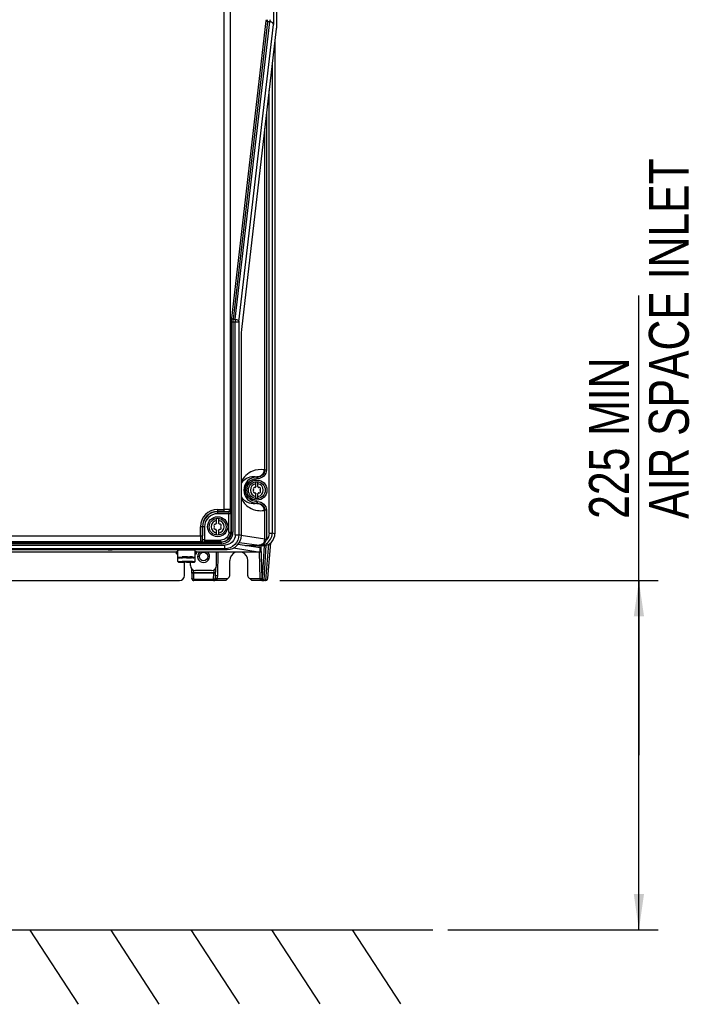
# Model space of a CAD drawing. Header units: inches. Extents: x 0 to 166, y 0 to 117.
# Tile 6 of 80: x 29 to 43, y 33 to 53. Entities that reach past the tile are written whole.
import ezdxf

# ---------------------------------------------------------------- set-up
doc = ezdxf.new("R2010")
doc.units = ezdxf.units.IN
doc.header["$LTSCALE"] = 9.105315
doc.header["$MEASUREMENT"] = 0
doc.layers.get('0').update_dxf_attribs({"linetype": 'CONTINUOUS'})
doc.styles.get("Standard").update_dxf_attribs({"font": 'txt', "width": 0.8})
doc.dimstyles.new('DIMSTYLE_1', dxfattribs={"dimtxt": 0.78125, "dimasz": 0.7, "dimexe": 0.18, "dimexo": 0.0625, "dimgap": 0.09, "dimtad": 1, "dimdec": 0, "dimzin": 4, "dimdsep": 46, "dimtxsty": 'STANDARD', "dimblk": '_FILLED', "dimblk1": '_FILLED', "dimblk2": '_FILLED', "dimcen": 0.09, "dimadec": 0, "dimazin": 0, "dimtfac": 1, "dimtdec": 0, "dimtofl": 0, "dimtmove": 0, "dimatfit": 3, "dimldrblk": '_FILLED', "dimfxl": 1, "dimtolj": 1, "dimtzin": 4, "dimarcsym": 0})

# ---------------------------------------------------------------- blocks, each defined once
blk = doc.blocks.new('_FILLED')
at = {"color": 0, "linetype": 'BYBLOCK'}
blk.add_solid([(0, 0), (-1, 0.143), (-1, -0.143)], dxfattribs=at)
blk = doc.blocks.new('*D1')
at = {"color": 7, "linetype": 'CONTINUOUS'}
for p, q in [((41.37, 38.3), (41.37, 47.303)), ((34.339, 41.719), (41.175, 41.719)), ((41.175, 41.719), (41.745, 41.719)), ((41.37, 41.719), (41.37, 38.3)), ((41.37, 34.88), (41.37, 38.3)), ((37.628, 34.88), (41.175, 34.88)), ((41.175, 34.88), (41.745, 34.88))]:
    blk.add_line(p, q, dxfattribs=at)
at = {"color": 7, "linetype": 'CONTINUOUS', "xscale": 0.7, "yscale": 0.7, "zscale": 0.7}
for p, rotation in [((41.37, 41.719), 90), ((41.37, 34.88), 270)]:
    blk.add_blockref('_FILLED', p, dxfattribs=dict(at, rotation=rotation))
at = {"color": 7, "linetype": 'CONTINUOUS', "insert": (40.394, 42.928), "char_height": 0.78125, "width": 9.375, "attachment_point": 1, "rotation": 90, "line_spacing_factor": 0.9}
blk.add_mtext('225 MIN\\PAIR SPACE INLET', dxfattribs=at)

msp = doc.modelspace()

# ---------------------------------------------------------------- linework, layer by layer
at = {"color": 7, "linetype": 'CONTINUOUS'}
for p, q in [((34.22, 71.641), (34.22, 52.703)), ((34.274, 71.66), (34.274, 52.566)), ((33.25, 43.073), (33.25, 71.513)), ((33.367, 71.395), (33.367, 43.109)), ((34.071, 52.683), (33.397, 46.859)), ((34.103, 52.661), (33.429, 46.836)), ((33.471, 46.836), (34.145, 52.661)), ((34.145, 52.661), (34.103, 52.661)), ((33.542, 46.786), (34.216, 52.611)), ((34.272, 52.524), (33.591, 46.634)), ((34.246, 52.302), (34.246, 42.638)), ((34.191, 51.824), (34.191, 42.646)), ((34.133, 42.646), (34.133, 51.317)), ((34.078, 50.85), (34.078, 43.885)), ((34.047, 43.885), (34.047, 50.579)), ((33.541, 46.778), (33.394, 46.778)), ((33.394, 42.667), (33.394, 46.778)), ((33.425, 46.778), (33.425, 42.666)), ((33.429, 46.836), (33.471, 46.836)), ((33.471, 42.618), (33.471, 46.778)), ((33.541, 46.778), (33.541, 42.618)), ((33.589, 42.603), (33.589, 46.592)), ((34.047, 43.885), (34.03, 43.888)), ((34.047, 43.885), (34.078, 43.885)), ((33.873, 43.561), (33.873, 43.655)), ((33.908, 43.716), (33.892, 43.716)), ((33.893, 43.75), (33.908, 43.747)), ((33.893, 43.75), (33.893, 43.716)), ((33.893, 43.747), (33.908, 43.747)), ((33.908, 43.716), (33.908, 43.747)), ((33.913, 43.561), (33.913, 43.655)), ((33.873, 43.327), (33.873, 43.42)), ((33.913, 43.327), (33.913, 43.42)), ((33.893, 43.266), (33.908, 43.266)), ((33.893, 43.266), (33.893, 43.232)), ((33.908, 43.234), (33.893, 43.232)), ((33.908, 43.234), (33.893, 43.234)), ((33.908, 43.234), (33.908, 43.266)), ((33.125, 43.112), (33.25, 43.112)), ((33.125, 43.112), (33.125, 43.029)), ((33.25, 43.073), (33.125, 43.073)), ((33.125, 43.068), (33.335, 43.068)), ((33.383, 43.029), (33.125, 43.029)), ((33.335, 43.068), (33.328, 43.07)), ((33.344, 42.668), (33.344, 43.029)), ((33.367, 43.109), (33.373, 43.109)), ((33.383, 43.029), (33.383, 42.667)), ((34.03, 43.094), (34.047, 43.097)), ((34.078, 43.097), (34.047, 43.097)), ((34.047, 42.53), (34.047, 43.097)), ((34.078, 43.097), (34.078, 42.53)), ((33.105, 42.845), (33.105, 42.938)), ((33.145, 42.845), (33.145, 42.938)), ((32.87, 42.774), (32.787, 42.774)), ((32.787, 42.595), (32.787, 42.774)), ((32.826, 42.774), (32.826, 42.595)), ((32.831, 42.516), (32.831, 42.774)), ((32.87, 42.774), (32.87, 42.475)), ((33.105, 42.61), (33.105, 42.704)), ((33.145, 42.61), (33.145, 42.704)), ((33.344, 42.668), (33.425, 42.666)), ((33.471, 42.618), (33.541, 42.618)), ((33.589, 42.603), (33.541, 42.618)), ((34.133, 42.646), (34.191, 42.646)), ((34.246, 42.638), (34.191, 42.646)), ((34.246, 42.638), (34.246, 42.638)), ((20.728, 42.473), (33.199, 42.473)), ((33.199, 42.442), (20.728, 42.442)), ((32.791, 42.477), (23.964, 42.477)), ((23.972, 42.595), (32.826, 42.595)), ((32.829, 42.516), (32.831, 42.516)), ((32.87, 42.514), (33.189, 42.514)), ((33.189, 42.475), (32.87, 42.475)), ((33.189, 42.475), (33.189, 42.514)), ((33.189, 42.475), (33.199, 42.473)), ((33.199, 42.442), (33.199, 42.473)), ((33.957, 42.358), (33.521, 42.424)), ((33.553, 42.468), (33.938, 42.41)), ((34.047, 42.53), (33.588, 42.599)), ((34.047, 42.53), (34.078, 42.53)), ((34.047, 42.521), (34.078, 42.519)), ((34.065, 41.73), (34.127, 42.434)), ((34.104, 41.764), (34.166, 42.461)), ((20.615, 42.329), (33.312, 42.329)), ((20.662, 42.414), (33.266, 42.414)), ((33.266, 42.343), (20.662, 42.343)), ((32.318, 42.278), (29.05, 42.278)), ((32.318, 42.243), (32.318, 42.282)), ((32.324, 42.242), (32.32, 42.242)), ((32.428, 42.322), (32.332, 42.329)), ((32.348, 42.091), (32.348, 42.311)), ((32.427, 42.311), (32.427, 42.322)), ((32.602, 42.322), (32.698, 42.329)), ((32.603, 42.311), (32.603, 42.322)), ((32.677, 42.311), (32.67, 42.312)), ((32.682, 42.091), (32.682, 42.311)), ((32.712, 42.243), (32.712, 42.282)), ((33.879, 42.278), (32.712, 42.278)), ((33.105, 42.014), (33.105, 42.278)), ((33.126, 41.817), (33.138, 42.278)), ((33.266, 42.343), (33.266, 42.414)), ((33.266, 42.343), (33.312, 42.329)), ((33.436, 42.358), (33.957, 42.279)), ((34.009, 42.402), (33.664, 42.402)), ((33.957, 42.279), (33.879, 42.278)), ((33.933, 42.402), (33.935, 42.358)), ((33.937, 42.279), (33.95, 41.758)), ((33.954, 42.41), (33.938, 42.41)), ((33.954, 42.41), (33.954, 42.411)), ((33.954, 42.41), (34.009, 42.402)), ((33.957, 42.279), (33.957, 42.358)), ((33.973, 42.402), (33.989, 41.757)), ((34.035, 42.404), (33.995, 41.767)), ((34.035, 41.73), (34.077, 42.413)), ((32.359, 42.167), (32.348, 42.179)), ((32.348, 42.179), (32.348, 42.179)), ((32.359, 42.079), (32.348, 42.091)), ((32.348, 42.091), (32.348, 42.091)), ((32.382, 42.181), (32.431, 42.181)), ((32.382, 42.093), (32.431, 42.094)), ((32.436, 42.166), (32.432, 42.167)), ((32.436, 42.079), (32.432, 42.079)), ((32.476, 41.817), (32.476, 42.077)), ((32.594, 42.014), (32.594, 42.079)), ((32.65, 42.166), (32.61, 42.165)), ((32.65, 42.078), (32.61, 42.077)), ((32.67, 42.167), (32.682, 42.179)), ((32.67, 42.079), (32.682, 42.091)), ((32.682, 42.179), (32.682, 42.179)), ((32.682, 42.091), (32.682, 42.091)), ((32.731, 42.191), (32.767, 42.191)), ((32.968, 42.191), (32.932, 42.191)), ((33.361, 41.81), (33.361, 42.113)), ((33.716, 41.81), (33.716, 42.113)), ((32.615, 41.953), (32.62, 41.757)), ((32.656, 41.879), (32.655, 41.923)), ((32.656, 41.879), (33.049, 41.879)), ((32.656, 41.879), (32.656, 41.865)), ((33.049, 41.865), (32.656, 41.865)), ((32.659, 41.744), (32.656, 41.865)), ((33.007, 41.916), (32.692, 41.916)), ((33.045, 41.744), (33.049, 41.865)), ((33.05, 41.926), (33.049, 41.879)), ((33.049, 41.865), (33.049, 41.879)), ((33.086, 41.809), (33.09, 41.962)), ((21.55, 41.719), (32.377, 41.719)), ((32.659, 41.744), (33.045, 41.744)), ((32.659, 41.744), (32.659, 41.719)), ((33.283, 41.719), (32.659, 41.719)), ((33.045, 41.719), (33.045, 41.744)), ((33.079, 41.73), (33.079, 41.728)), ((33.083, 41.753), (33.083, 41.763)), ((33.085, 41.753), (33.083, 41.753)), ((33.101, 41.73), (33.108, 41.734)), ((33.119, 41.817), (33.126, 41.817)), ((33.121, 41.758), (33.322, 41.758)), ((33.121, 41.757), (33.121, 41.758)), ((33.121, 41.756), (33.121, 41.757)), ((33.353, 41.789), (33.283, 41.719)), ((33.794, 41.719), (33.724, 41.789)), ((33.755, 41.758), (33.95, 41.758)), ((34.063, 41.719), (33.794, 41.719)), ((33.989, 41.757), (33.994, 41.757)), ((34.035, 41.73), (34.065, 41.73)), ((34.104, 41.762), (34.104, 41.764)), ((16.289, 34.878), (37.336, 34.878)), ((29.451, 34.871), (30.394, 33.422)), ((31.034, 34.876), (31.977, 33.427)), ((32.603, 34.88), (33.546, 33.431)), ((34.18, 34.882), (35.124, 33.433)), ((35.757, 34.88), (36.701, 33.431))]:
    msp.add_line(p, q, dxfattribs=at)
for points in [[(33.541, 46.778), (33.541, 46.779), (33.541, 46.78), (33.541, 46.781), (33.541, 46.782), (33.541, 46.783), (33.541, 46.784), (33.541, 46.785), (33.542, 46.785), (33.542, 46.786)], [(34.047, 42.529), (34.047, 42.528), (34.047, 42.527), (34.047, 42.526), (34.047, 42.525), (34.047, 42.524), (34.047, 42.523), (34.047, 42.522), (34.047, 42.521)], [(34.078, 42.519), (34.078, 42.52), (34.078, 42.521), (34.078, 42.522), (34.078, 42.524), (34.078, 42.525), (34.078, 42.526), (34.078, 42.527), (34.078, 42.528)], [(33.951, 42.411), (33.951, 42.411), (33.952, 42.411)], [(33.952, 42.411), (33.952, 42.411), (33.953, 42.411), (33.953, 42.411), (33.954, 42.411), (33.954, 42.411), (33.954, 42.411)], [(33.083, 41.753), (33.083, 41.752), (33.083, 41.751), (33.082, 41.75), (33.082, 41.749), (33.082, 41.748), (33.082, 41.747), (33.082, 41.746), (33.081, 41.746), (33.081, 41.745)], [(33.12, 41.753), (33.12, 41.753), (33.12, 41.754), (33.12, 41.755), (33.121, 41.755), (33.121, 41.756)]]:
    msp.add_lwpolyline(points, dxfattribs=at)
for centre, radius in [((33.893, 43.491), 0.197), ((33.893, 43.491), 0.165), ((33.125, 42.774), 0.197), ((33.125, 42.774), 0.165), ((32.85, 42.191), 0.0827)]:
    msp.add_circle(centre, radius, dxfattribs=at)
for centre, radius, start, end in [((33.893, 43.491), 0.256, 90, 270), ((33.893, 43.491), 0.126, 98.9893, 261.0107), ((33.893, 43.491), 0.126, 278.9893, 81.0107), ((33.849, 43.516), 0.0278, 79.8771, 220.1223), ((33.849, 43.465), 0.0278, 139.8771, 280.1223), ((33.818, 43.491), 0.0118, 319.8771, 40.1243), ((33.856, 43.555), 0.0118, 259.8771, 340.1229), ((33.856, 43.426), 0.0118, 19.8771, 100.1243), ((33.893, 43.542), 0.0278, 135.1823, 160.1229), ((33.893, 43.44), 0.0278, 199.8771, 224.8177), ((33.893, 43.542), 0.0278, 19.8771, 44.8177), ((33.893, 43.44), 0.0278, 315.1823, 340.1229), ((33.93, 43.555), 0.0118, 199.8771, 280.1243), ((33.93, 43.426), 0.0118, 79.8771, 160.1229), ((33.937, 43.516), 0.0278, 319.8771, 100.1223), ((33.937, 43.465), 0.0278, 259.8771, 40.1223), ((33.967, 43.491), 0.0118, 139.8771, 220.1243), ((33.125, 42.774), 0.338, 90, 180), ((33.125, 42.774), 0.299, 90, 180), ((33.125, 42.774), 0.294, 90, 180), ((33.125, 42.774), 0.255, 90, 180), ((33.962, 43.504), 0.416, 262.0748, 279.372), ((33.125, 42.774), 0.126, 98.9893, 261.0107), ((33.081, 42.8), 0.0278, 79.8771, 220.1223), ((33.088, 42.839), 0.0118, 259.8771, 340.1229), ((33.125, 42.825), 0.0278, 135.1823, 160.1229), ((33.125, 42.774), 0.126, 278.9893, 81.0107), ((33.125, 42.825), 0.0278, 19.8771, 44.8177), ((33.162, 42.839), 0.0118, 199.8771, 280.1243), ((33.169, 42.8), 0.0278, 319.8771, 100.1223), ((33.081, 42.749), 0.0278, 139.8771, 280.1223), ((33.051, 42.774), 0.0118, 319.8771, 40.1243), ((33.088, 42.71), 0.0118, 19.8771, 100.1243), ((33.125, 42.723), 0.0278, 199.8771, 224.8177), ((33.125, 42.723), 0.0278, 315.1823, 340.1229), ((33.162, 42.71), 0.0118, 79.8771, 160.1229), ((33.169, 42.749), 0.0278, 259.8771, 40.1223), ((33.2, 42.774), 0.0118, 139.8771, 220.1243), ((33.955, 42.646), 0.236, 299.9157, 359.9424), ((32.79, 42.516), 0.0394, 270.0352, 359.991), ((32.792, 42.516), 0.0394, 270.0351, 359.991), ((33.954, 42.65), 0.239, 270.092, 287.9294), ((33.954, 42.648), 0.238, 288.0016, 299.9538), ((33.917, 42.531), 0.13, 344.2834, 355.782), ((32.477, 37.624), 4.689, 90.5574, 90.9792), ((32.509, 34.376), 7.938, 90.1216, 90.5632), ((32.515, 37.404), 4.92, 89.9978, 90.3051), ((32.515, 32.878), 9.435, 89.8619, 90.1375), ((32.518, 33.74), 8.573, 89.5871, 89.8675), ((32.53, 35.508), 6.805, 89.4189, 89.584), ((32.544, 36.873), 5.44, 89.2265, 89.4208), ((32.564, 38.342), 3.971, 88.9939, 89.2293), ((32.85, 42.191), 0.118, 132.6875, 47.2965), ((33.539, 42.113), 0.177, 110.9308, 180.0236), ((33.538, 42.113), 0.177, 359.9757, 69.1295), ((33.937, 42.603), 0.193, 270.5524, 275.3157), ((33.937, 42.506), 0.0955, 271.0728, 278.5085), ((33.937, 42.504), 0.0935, 278.5109, 280.4281), ((33.935, 42.515), 0.105, 280.4664, 284.8049), ((32.47, 45.925), 3.761, 269.0064, 269.2363), ((32.47, 45.838), 3.761, 269.0064, 269.2363), ((32.488, 47.263), 5.098, 269.2341, 269.4251), ((32.488, 47.175), 5.098, 269.2341, 269.4251), ((32.505, 34.731), 7.451, 90.2584, 90.5688), ((32.505, 34.643), 7.451, 90.2584, 90.5688), ((32.514, 33.052), 9.13, 90.1317, 90.2664), ((32.514, 32.964), 9.13, 90.1317, 90.2664), ((32.514, 33.711), 8.458, 90.1371, 90.2729), ((32.514, 33.624), 8.458, 90.1371, 90.2729), ((32.515, 32.741), 9.441, 89.8674, 90.1326), ((32.515, 32.653), 9.441, 89.8674, 90.1326), ((32.515, 33.4), 8.769, 90.0001, 90.1381), ((32.515, 33.313), 8.769, 90.0001, 90.1381), ((32.518, 34.462), 7.708, 89.4419, 90.021), ((32.518, 34.374), 7.708, 89.4419, 90.021), ((32.518, 33.575), 8.606, 89.592, 89.8729), ((32.518, 33.488), 8.606, 89.592, 89.8729), ((32.53, 35.33), 6.852, 89.4249, 89.589), ((32.53, 35.242), 6.852, 89.4249, 89.589), ((32.55, 37.812), 4.358, 89.0208, 89.4426), ((32.542, 47.221), 5.056, 270.5792, 270.7735), ((32.55, 37.724), 4.358, 89.0208, 89.4426), ((32.542, 47.133), 5.056, 270.5792, 270.7735), ((32.544, 36.679), 5.503, 89.237, 89.4265), ((32.544, 36.591), 5.503, 89.237, 89.4265), ((32.563, 38.142), 4.04, 89.0065, 89.2399), ((32.563, 38.054), 4.04, 89.0065, 89.2399), ((32.692, 42.014), 0.0984, 180, 270), ((33.007, 42.014), 0.0984, 270, 360), ((32.377, 41.817), 0.0984, 270, 360), ((32.659, 41.758), 0.0394, 181.5, 270), ((33.048, 41.848), 0.105, 268.7209, 271.6928), ((33.045, 41.758), 0.0394, 270, 314.4891), ((32.146, 41.839), 0.941, 355.3538, 355.7206), ((32.116, 41.841), 0.971, 355.7225, 356.4371), ((32.07, 41.844), 1.016, 356.4403, 357.9935), ((32.048, 41.845), 1.039, 357.9881, 358.4998), ((33.056, 41.825), 0.105, 292.1845, 295.3809), ((32.568, 41.829), 0.558, 352.6675, 354.6875), ((32.532, 41.833), 0.594, 354.6623, 355.2942), ((32.551, 41.831), 0.575, 355.2922, 357.251), ((32.522, 41.833), 0.604, 357.2616, 358.5054), ((34.026, 41.87), 0.151, 266.9766, 270.0248), ((34.033, 41.759), 0.0402, 250.9145, 260.3177), ((34.033, 41.758), 0.0389, 260.2874, 269.9488), ((34.035, 41.772), 0.0413, 260.3573, 270.1098), ((33.836, 41.744), 0.2, 355.467, 356.15), ((34.063, 41.759), 0.0396, 270.0149, 279.147), ((33.864, 41.748), 0.202, 354.2758, 354.9527)]:
    msp.add_arc(centre, radius, start, end, dxfattribs=at)
for centre, major_axis, ratio, start_param, end_param in [((33.595, 46.592), (0, 0.0591), 0.115704, 0.785398, 1.570796), ((33.311, 42.605), (0.266, -0.08), 0.992776, -1.275667, 0.291118)]:
    msp.add_ellipse(centre, major_axis=major_axis, ratio=ratio, start_param=start_param, end_param=end_param, dxfattribs=at)
for points in [[(34.072, 52.703), (34.072, 52.696), (34.072, 52.69), (34.071, 52.683)], [(34.103, 52.661), (34.09, 52.662), (34.073, 52.671), (34.071, 52.683)], [(34.103, 52.661), (34.103, 52.674), (34.104, 52.686), (34.103, 52.699)], [(34.15, 52.703), (34.15, 52.689), (34.149, 52.675), (34.145, 52.661)], [(34.274, 52.566), (34.274, 52.552), (34.274, 52.538), (34.272, 52.524)], [(33.397, 46.859), (33.399, 46.846), (33.416, 46.837), (33.429, 46.836)], [(33.677, 43.426), (33.663, 43.475), (33.666, 43.532), (33.686, 43.579)], [(33.686, 43.579), (33.706, 43.626), (33.745, 43.668), (33.791, 43.691)], [(33.762, 43.751), (33.804, 43.761), (33.851, 43.761), (33.893, 43.75)], [(33.791, 43.691), (33.822, 43.707), (33.858, 43.716), (33.892, 43.716)], [(33.792, 43.29), (33.739, 43.317), (33.694, 43.369), (33.677, 43.426)], [(33.893, 43.266), (33.858, 43.266), (33.823, 43.274), (33.792, 43.29)], [(34.133, 42.646), (34.133, 42.6), (34.111, 42.551), (34.078, 42.519)], [(33.954, 42.411), (33.977, 42.413), (33.999, 42.421), (34.017, 42.434)], [(34.008, 42.439), (33.995, 42.427), (33.979, 42.418), (33.962, 42.414)], [(34.042, 42.495), (34.036, 42.474), (34.024, 42.454), (34.008, 42.439)], [(34.017, 42.434), (34.046, 42.453), (34.068, 42.485), (34.078, 42.519)], [(33.045, 41.719), (33.062, 41.719), (33.08, 41.722), (33.095, 41.728)], [(33.081, 41.745), (33.08, 41.739), (33.077, 41.734), (33.073, 41.73)], [(33.101, 41.73), (33.094, 41.734), (33.079, 41.737), (33.079, 41.73)], [(33.108, 41.734), (33.113, 41.737), (33.118, 41.745), (33.116, 41.751)], [(33.356, 41.793), (33.359, 41.798), (33.361, 41.804), (33.361, 41.81)], [(33.716, 41.81), (33.716, 41.803), (33.719, 41.794), (33.724, 41.789)], [(33.995, 41.767), (33.996, 41.75), (34.012, 41.734), (34.028, 41.731)], [(34.02, 41.721), (34.01, 41.725), (34, 41.734), (33.996, 41.744)], [(34.065, 41.73), (34.078, 41.73), (34.092, 41.738), (34.099, 41.749)], [(34.069, 41.72), (34.082, 41.722), (34.094, 41.731), (34.099, 41.743)], [(34.099, 41.749), (34.102, 41.754), (34.103, 41.759), (34.104, 41.764)]]:
    msp.add_open_spline(points, degree=3, dxfattribs=at)
for points, knots in [([(34.216, 52.611), (34.215, 52.617), (34.203, 52.646), (34.169, 52.66), (34.145, 52.661)], [0, 0, 0, 0, 0.215682, 1, 1, 1, 1]), ([(34.22, 52.703), (34.22, 52.694), (34.22, 52.664), (34.218, 52.633), (34.216, 52.611)], [0, 0, 0, 0, 0.275781, 1, 1, 1, 1]), ([(33.394, 46.778), (33.394, 46.785), (33.394, 46.812), (33.395, 46.839), (33.397, 46.859)], [0, 0, 0, 0, 0.275782, 1, 1, 1, 1]), ([(33.425, 46.778), (33.425, 46.793), (33.426, 46.813), (33.428, 46.832), (33.429, 46.836)], [0, 0, 0, 0, 0.785155, 1, 1, 1, 1]), ([(33.471, 46.836), (33.48, 46.836), (33.509, 46.831), (33.539, 46.807), (33.542, 46.786)], [0, 0, 0, 0, 0.29123, 1, 1, 1, 1]), ([(33.471, 46.836), (33.471, 46.832), (33.471, 46.813), (33.471, 46.793), (33.471, 46.778)], [0, 0, 0, 0, 0.214265, 1, 1, 1, 1]), ([(34.03, 43.888), (33.957, 43.9), (33.772, 43.882), (33.63, 43.746), (33.589, 43.653)], [0, 0, 0, 0, 0.422513, 1, 1, 1, 1]), ([(34.03, 43.888), (34.03, 43.852), (34.001, 43.78), (33.928, 43.75), (33.893, 43.75)], [0, 0, 0, 0, 0.501013, 1, 1, 1, 1]), ([(34.047, 43.885), (34.047, 43.849), (34.017, 43.776), (33.944, 43.747), (33.908, 43.747)], [0, 0, 0, 0, 0.499827, 1, 1, 1, 1]), ([(34.078, 43.885), (34.078, 43.841), (34.042, 43.751), (33.952, 43.716), (33.908, 43.716)], [0, 0, 0, 0, 0.499845, 1, 1, 1, 1]), ([(33.589, 43.62), (33.601, 43.641), (33.645, 43.701), (33.714, 43.739), (33.762, 43.751)], [0, 0, 0, 0, 0.331175, 1, 1, 1, 1]), ([(33.893, 43.232), (33.845, 43.22), (33.723, 43.221), (33.621, 43.303), (33.589, 43.361)], [0, 0, 0, 0, 0.422046, 1, 1, 1, 1]), ([(33.589, 43.328), (33.621, 43.256), (33.717, 43.146), (33.849, 43.1), (33.905, 43.092)], [0, 0, 0, 0, 0.585651, 1, 1, 1, 1]), ([(33.893, 43.232), (33.928, 43.232), (34.001, 43.202), (34.03, 43.129), (34.03, 43.094)], [0, 0, 0, 0, 0.498734, 1, 1, 1, 1]), ([(33.908, 43.266), (33.952, 43.266), (34.042, 43.23), (34.078, 43.14), (34.078, 43.097)], [0, 0, 0, 0, 0.500157, 1, 1, 1, 1]), ([(33.908, 43.234), (33.944, 43.234), (34.017, 43.205), (34.047, 43.132), (34.047, 43.097)], [0, 0, 0, 0, 0.500178, 1, 1, 1, 1]), ([(33.367, 43.11), (33.354, 43.112), (33.315, 43.111), (33.276, 43.112), (33.25, 43.112)], [0, 0, 0, 0, 0.3305, 1, 1, 1, 1]), ([(33.25, 43.073), (33.267, 43.073), (33.293, 43.071), (33.32, 43.073), (33.328, 43.07)], [0, 0, 0, 0, 0.669396, 1, 1, 1, 1]), ([(33.367, 43.11), (33.367, 43.1), (33.359, 43.079), (33.338, 43.071), (33.328, 43.07)], [0, 0, 0, 0, 0.500834, 1, 1, 1, 1]), ([(33.335, 43.068), (33.345, 43.068), (33.365, 43.077), (33.374, 43.098), (33.374, 43.108)], [0, 0, 0, 0, 0.498709, 1, 1, 1, 1]), ([(33.335, 43.068), (33.339, 43.068), (33.342, 43.049), (33.344, 43.038), (33.344, 43.029)], [0, 0, 0, 0, 0.325402, 1, 1, 1, 1]), ([(33.383, 43.029), (33.383, 43.048), (33.382, 43.074), (33.378, 43.098), (33.376, 43.108), (33.373, 43.109)], [0, 0, 0, 0, 0.695125, 0.908331, 1, 1, 1, 1]), ([(33.344, 42.668), (33.344, 42.628), (33.31, 42.547), (33.229, 42.514), (33.189, 42.514)], [0, 0, 0, 0, 0.499845, 1, 1, 1, 1]), ([(33.189, 42.475), (33.239, 42.475), (33.341, 42.516), (33.383, 42.618), (33.383, 42.668)], [0, 0, 0, 0, 0.500053, 1, 1, 1, 1]), ([(33.394, 42.666), (33.394, 42.617), (33.352, 42.514), (33.249, 42.473), (33.199, 42.473)], [0, 0, 0, 0, 0.499821, 1, 1, 1, 1]), ([(33.199, 42.442), (33.257, 42.442), (33.376, 42.489), (33.425, 42.609), (33.425, 42.666)], [0, 0, 0, 0, 0.50016, 1, 1, 1, 1]), ([(33.541, 42.618), (33.541, 42.548), (33.482, 42.401), (33.336, 42.343), (33.266, 42.343)], [0, 0, 0, 0, 0.499989, 1, 1, 1, 1]), ([(33.471, 42.618), (33.471, 42.566), (33.427, 42.457), (33.318, 42.414), (33.266, 42.414)], [0, 0, 0, 0, 0.499853, 1, 1, 1, 1]), ([(34.009, 42.402), (34.069, 42.402), (34.195, 42.452), (34.246, 42.578), (34.246, 42.638)], [0, 0, 0, 0, 0.500124, 1, 1, 1, 1]), ([(32.787, 42.595), (32.787, 42.58), (32.788, 42.553), (32.786, 42.516), (32.791, 42.494), (32.787, 42.479), (32.79, 42.477)], [0, 0, 0, 0, 0.378511, 0.700656, 0.918528, 1, 1, 1, 1]), ([(32.791, 42.476), (32.798, 42.473), (32.826, 42.478), (32.852, 42.475), (32.87, 42.475)], [0, 0, 0, 0, 0.295874, 1, 1, 1, 1]), ([(32.829, 42.516), (32.827, 42.517), (32.829, 42.528), (32.826, 42.542), (32.827, 42.567), (32.826, 42.585), (32.826, 42.595)], [0, 0, 0, 0, 0.081907, 0.299708, 0.621644, 1, 1, 1, 1]), ([(32.87, 42.514), (32.861, 42.514), (32.849, 42.517), (32.834, 42.513), (32.831, 42.516)], [0, 0, 0, 0, 0.694644, 1, 1, 1, 1]), ([(31.019, 42.313), (31.01, 42.313), (30.996, 42.314), (30.986, 42.312), (30.979, 42.313), (30.979, 42.312)], [0, 0, 0, 0, 0.706917, 0.923384, 1, 1, 1, 1]), ([(31.058, 42.312), (31.058, 42.313), (31.052, 42.312), (31.042, 42.314), (31.028, 42.313), (31.019, 42.313)], [0, 0, 0, 0, 0.076614, 0.293079, 1, 1, 1, 1]), ([(32.32, 42.283), (32.319, 42.282), (32.319, 42.282), (32.318, 42.282), (32.318, 42.282)], [0, 0, 0, 0, 0.728803, 1, 1, 1, 1]), ([(32.318, 42.243), (32.318, 42.245), (32.332, 42.241), (32.338, 42.244), (32.344, 42.244)], [0, 0, 0, 0, 0.256032, 1, 1, 1, 1]), ([(32.32, 42.242), (32.319, 42.242), (32.319, 42.242), (32.318, 42.242), (32.318, 42.243)], [0, 0, 0, 0, 0.728141, 1, 1, 1, 1]), ([(32.347, 42.284), (32.344, 42.284), (32.335, 42.283), (32.326, 42.283), (32.32, 42.283)], [0, 0, 0, 0, 0.358696, 1, 1, 1, 1]), ([(32.349, 42.311), (32.349, 42.311), (32.348, 42.311), (32.348, 42.311), (32.348, 42.311)], [0, 0, 0, 0, 0.728803, 1, 1, 1, 1]), ([(32.397, 42.313), (32.391, 42.313), (32.375, 42.312), (32.359, 42.312), (32.349, 42.311)], [0, 0, 0, 0, 0.370416, 1, 1, 1, 1]), ([(32.489, 42.324), (32.481, 42.324), (32.461, 42.324), (32.441, 42.324), (32.428, 42.323)], [0, 0, 0, 0, 0.349357, 1, 1, 1, 1]), ([(32.576, 42.324), (32.571, 42.324), (32.551, 42.324), (32.531, 42.324), (32.515, 42.324)], [0, 0, 0, 0, 0.217738, 1, 1, 1, 1]), ([(32.602, 42.323), (32.601, 42.323), (32.592, 42.323), (32.583, 42.323), (32.576, 42.324)], [0, 0, 0, 0, 0.150019, 1, 1, 1, 1]), ([(32.67, 42.312), (32.667, 42.312), (32.656, 42.312), (32.644, 42.313), (32.634, 42.313)], [0, 0, 0, 0, 0.193412, 1, 1, 1, 1]), ([(32.682, 42.311), (32.682, 42.311), (32.679, 42.311), (32.678, 42.311), (32.677, 42.311)], [0, 0, 0, 0, 0.257811, 1, 1, 1, 1]), ([(32.712, 42.282), (32.712, 42.285), (32.696, 42.281), (32.69, 42.284), (32.683, 42.284)], [0, 0, 0, 0, 0.256207, 1, 1, 1, 1]), ([(32.685, 42.244), (32.688, 42.244), (32.697, 42.244), (32.705, 42.244), (32.71, 42.243)], [0, 0, 0, 0, 0.357585, 1, 1, 1, 1]), ([(32.712, 42.243), (32.712, 42.242), (32.709, 42.242), (32.707, 42.242), (32.706, 42.242)], [0, 0, 0, 0, 0.258492, 1, 1, 1, 1]), ([(32.71, 42.243), (32.711, 42.243), (32.711, 42.243), (32.712, 42.243), (32.712, 42.243)], [0, 0, 0, 0, 0.728141, 1, 1, 1, 1]), ([(32.348, 42.179), (32.348, 42.182), (32.366, 42.177), (32.374, 42.18), (32.382, 42.181)], [0, 0, 0, 0, 0.257759, 1, 1, 1, 1]), ([(32.348, 42.091), (32.348, 42.094), (32.366, 42.089), (32.374, 42.093), (32.382, 42.093)], [0, 0, 0, 0, 0.257759, 1, 1, 1, 1]), ([(32.359, 42.167), (32.358, 42.168), (32.372, 42.167), (32.375, 42.168), (32.38, 42.168)], [0, 0, 0, 0, 0.23898, 1, 1, 1, 1]), ([(32.359, 42.079), (32.358, 42.08), (32.372, 42.079), (32.375, 42.081), (32.38, 42.081)], [0, 0, 0, 0, 0.23898, 1, 1, 1, 1]), ([(32.405, 42.165), (32.394, 42.165), (32.38, 42.169), (32.362, 42.164), (32.359, 42.167)], [0, 0, 0, 0, 0.72854, 1, 1, 1, 1]), ([(32.405, 42.077), (32.394, 42.078), (32.38, 42.081), (32.362, 42.076), (32.359, 42.079)], [0, 0, 0, 0, 0.72854, 1, 1, 1, 1]), ([(32.38, 42.168), (32.386, 42.168), (32.417, 42.169), (32.448, 42.169), (32.474, 42.17)], [0, 0, 0, 0, 0.187269, 1, 1, 1, 1]), ([(32.38, 42.081), (32.386, 42.081), (32.417, 42.082), (32.448, 42.082), (32.474, 42.082)], [0, 0, 0, 0, 0.187269, 1, 1, 1, 1]), ([(32.515, 42.165), (32.507, 42.165), (32.481, 42.166), (32.454, 42.166), (32.436, 42.166)], [0, 0, 0, 0, 0.309409, 1, 1, 1, 1]), ([(32.515, 42.078), (32.507, 42.078), (32.481, 42.078), (32.454, 42.078), (32.436, 42.079)], [0, 0, 0, 0, 0.309409, 1, 1, 1, 1]), ([(32.515, 42.165), (32.523, 42.165), (32.55, 42.166), (32.577, 42.166), (32.596, 42.166)], [0, 0, 0, 0, 0.316133, 1, 1, 1, 1]), ([(32.515, 42.078), (32.523, 42.078), (32.55, 42.078), (32.577, 42.078), (32.596, 42.079)], [0, 0, 0, 0, 0.316133, 1, 1, 1, 1]), ([(32.625, 42.169), (32.636, 42.169), (32.642, 42.165), (32.673, 42.17), (32.67, 42.167)], [0, 0, 0, 0, 0.750706, 1, 1, 1, 1]), ([(32.625, 42.081), (32.636, 42.081), (32.642, 42.078), (32.673, 42.082), (32.67, 42.079)], [0, 0, 0, 0, 0.750706, 1, 1, 1, 1]), ([(32.633, 42.181), (32.639, 42.181), (32.655, 42.18), (32.671, 42.18), (32.681, 42.179)], [0, 0, 0, 0, 0.371476, 1, 1, 1, 1]), ([(32.633, 42.093), (32.639, 42.093), (32.655, 42.093), (32.671, 42.093), (32.681, 42.092)], [0, 0, 0, 0, 0.371476, 1, 1, 1, 1]), ([(32.67, 42.167), (32.669, 42.166), (32.661, 42.167), (32.655, 42.166), (32.65, 42.166)], [0, 0, 0, 0, 0.271775, 1, 1, 1, 1]), ([(32.67, 42.079), (32.669, 42.078), (32.661, 42.08), (32.655, 42.078), (32.65, 42.078)], [0, 0, 0, 0, 0.271775, 1, 1, 1, 1]), ([(32.681, 42.179), (32.681, 42.179), (32.682, 42.179), (32.682, 42.179), (32.682, 42.179)], [0, 0, 0, 0, 0.728141, 1, 1, 1, 1]), ([(32.681, 42.092), (32.681, 42.092), (32.682, 42.091), (32.682, 42.091), (32.682, 42.091)], [0, 0, 0, 0, 0.728141, 1, 1, 1, 1]), ([(32.617, 41.879), (32.617, 41.878), (32.623, 41.879), (32.633, 41.877), (32.647, 41.879), (32.656, 41.879)], [0, 0, 0, 0, 0.079275, 0.296313, 1, 1, 1, 1]), ([(32.656, 41.865), (32.651, 41.865), (32.639, 41.866), (32.617, 41.87), (32.617, 41.879)], [0, 0, 0, 0, 0.350749, 1, 1, 1, 1]), ([(33.049, 41.879), (33.058, 41.879), (33.07, 41.88), (33.085, 41.877), (33.088, 41.879)], [0, 0, 0, 0, 0.691759, 1, 1, 1, 1]), ([(33.088, 41.879), (33.088, 41.877), (33.078, 41.864), (33.061, 41.865), (33.049, 41.865)], [0, 0, 0, 0, 0.146383, 1, 1, 1, 1]), ([(32.623, 41.752), (32.622, 41.753), (32.621, 41.755), (32.62, 41.757), (32.62, 41.757)], [0, 0, 0, 0, 0.539264, 1, 1, 1, 1]), ([(32.659, 41.744), (32.655, 41.744), (32.643, 41.744), (32.629, 41.746), (32.623, 41.752)], [0, 0, 0, 0, 0.307085, 1, 1, 1, 1]), ([(33.083, 41.753), (33.081, 41.751), (33.072, 41.745), (33.06, 41.744), (33.051, 41.744)], [0, 0, 0, 0, 0.178265, 1, 1, 1, 1]), ([(33.121, 41.758), (33.117, 41.759), (33.104, 41.76), (33.092, 41.762), (33.083, 41.763)], [0, 0, 0, 0, 0.333588, 1, 1, 1, 1]), ([(33.12, 41.753), (33.116, 41.753), (33.105, 41.754), (33.093, 41.755), (33.085, 41.753)], [0, 0, 0, 0, 0.307518, 1, 1, 1, 1]), ([(33.086, 41.818), (33.086, 41.821), (33.104, 41.814), (33.111, 41.817), (33.119, 41.817)], [0, 0, 0, 0, 0.282051, 1, 1, 1, 1]), ([(33.353, 41.789), (33.353, 41.79), (33.354, 41.791), (33.355, 41.792), (33.356, 41.793)], [0, 0, 0, 0, 0.496817, 1, 1, 1, 1]), ([(33.95, 41.758), (33.959, 41.758), (33.971, 41.756), (33.986, 41.76), (33.989, 41.757)], [0, 0, 0, 0, 0.695757, 1, 1, 1, 1]), ([(33.95, 41.758), (33.951, 41.751), (33.968, 41.725), (33.998, 41.72), (34.018, 41.719)], [0, 0, 0, 0, 0.267033, 1, 1, 1, 1]), ([(33.989, 41.757), (33.99, 41.75), (33.995, 41.731), (34.014, 41.719), (34.026, 41.719)], [0, 0, 0, 0, 0.375454, 1, 1, 1, 1]), ([(33.995, 41.767), (33.995, 41.764), (33.994, 41.762), (33.994, 41.757), (33.994, 41.757)], [0, 0, 0, 0, 0.738691, 1, 1, 1, 1]), ([(33.996, 41.744), (33.996, 41.746), (33.994, 41.75), (33.994, 41.755), (33.994, 41.757)], [0, 0, 0, 0, 0.501953, 1, 1, 1, 1]), ([(34.033, 41.719), (34.034, 41.719), (34.034, 41.724), (34.034, 41.726), (34.035, 41.728)], [0, 0, 0, 0, 0.263935, 1, 1, 1, 1]), ([(34.063, 41.719), (34.064, 41.719), (34.064, 41.724), (34.065, 41.726), (34.065, 41.728)], [0, 0, 0, 0, 0.264841, 1, 1, 1, 1]), ([(34.099, 41.743), (34.1, 41.745), (34.101, 41.748), (34.102, 41.75), (34.102, 41.752)], [0, 0, 0, 0, 0.541094, 1, 1, 1, 1]), ([(34.102, 41.752), (34.103, 41.754), (34.103, 41.757), (34.104, 41.761), (34.104, 41.762)], [0, 0, 0, 0, 0.574942, 1, 1, 1, 1])]:
    msp.add_open_spline(points, degree=3, knots=knots, dxfattribs=at)

# ---------------------------------------------------------------- dimensions: what is measured, and where the dimension line sits
dim = msp.add_linear_dim(base=(41.37, 34.88), p1=(34.339, 41.719), p2=(37.628, 34.88), angle=270, text='225 MIN\\PAIR SPACE INLET', dimstyle='DIMSTYLE_1', dxfattribs=at)
dim.commit()
dim.dimension.update_dxf_attribs({"geometry": '*D1', "text_midpoint": (41.37, 47.616), "dimtype": 160})

doc.saveas('drawing.dxf')
